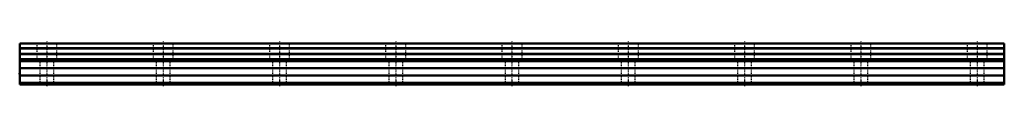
# Model space of a CAD drawing. Header units: millimetres. Extents: x -35 to 1235, y -3 to 56.
import ezdxf

# ---------------------------------------------------------------- set-up
doc = ezdxf.new("R2010")
doc.units = ezdxf.units.MM
doc.linetypes.add('Center', pattern=[1.5, 0.45, -0.5, 0.05, -0.5])
doc.linetypes.add('Dashed', pattern=[2, 1, -1])
for name, color, linetype, lineweight in [('2d ConnectionPoints', 7, 'Continuous', 50), ('AM_0', 7, 'Continuous', 50), ('AM_7', 7, 'Center', 25), ('AM_9', 6, 'Dashed', 25)]:
    doc.layers.add(name, color=color, linetype=linetype, lineweight=lineweight)

msp = doc.modelspace()

# ---------------------------------------------------------------- linework, layer by layer
at = {"layer": '2d ConnectionPoints'}
for p in [(-35, 14), (0, 0), (0, 0)]:
    msp.add_point(p, dxfattribs=at)
at = {"layer": 'AM_0'}
for p, q in [((1235, 53), (-35, 53)), ((-35, 53), (-35, 0)), ((1235, 53), (1235, 0)), ((1235, 47), (-35, 47)), ((1235, 46.5), (-35, 46.5)), ((1235, 39.5), (-35, 39.5)), ((1235, 39), (-35, 39)), ((1235, 32.9), (-35, 32.9)), ((1235, 30), (-35, 30)), ((1235, 21), (-35, 21)), ((1235, 11.5), (-35, 11.5)), ((1235, 2), (-35, 2)), ((1235, 0), (-35, 0))]:
    msp.add_line(p, q, dxfattribs=at)
at = {"layer": 'AM_7'}
for p, q in [((0, 55.6), (0, -2.6)), ((150, 55.6), (150, -2.6)), ((300, 55.6), (300, -2.6)), ((450, 55.6), (450, -2.6)), ((600, 55.6), (600, -2.6)), ((750, 55.6), (750, -2.6)), ((900, 55.6), (900, -2.6)), ((1050, 55.6), (1050, -2.6)), ((1200, 55.6), (1200, -2.6))]:
    msp.add_line(p, q, dxfattribs=at)
at = {"layer": 'AM_9'}
for p, q in [((-13, 53), (-13, 31)), ((13, 31), (13, 53)), ((137, 53), (137, 31)), ((163, 31), (163, 53)), ((287, 53), (287, 31)), ((313, 31), (313, 53)), ((437, 53), (437, 31)), ((463, 31), (463, 53)), ((587, 53), (587, 31)), ((613, 31), (613, 53)), ((737, 53), (737, 31)), ((763, 31), (763, 53)), ((887, 53), (887, 31)), ((913, 31), (913, 53)), ((1037, 53), (1037, 31)), ((1063, 31), (1063, 53)), ((1187, 53), (1187, 31)), ((1213, 31), (1213, 53)), ((13, 31), (-13, 31)), ((-9, 31), (-9, 0)), ((9, 0), (9, 31)), ((163, 31), (137, 31)), ((141, 31), (141, 0)), ((159, 0), (159, 31)), ((313, 31), (287, 31)), ((291, 31), (291, 0)), ((309, 0), (309, 31)), ((463, 31), (437, 31)), ((441, 31), (441, 0)), ((459, 0), (459, 31)), ((613, 31), (587, 31)), ((591, 31), (591, 0)), ((609, 0), (609, 31)), ((763, 31), (737, 31)), ((741, 31), (741, 0)), ((759, 0), (759, 31)), ((913, 31), (887, 31)), ((891, 31), (891, 0)), ((909, 0), (909, 31)), ((1063, 31), (1037, 31)), ((1041, 31), (1041, 0)), ((1059, 0), (1059, 31)), ((1213, 31), (1187, 31)), ((1191, 31), (1191, 0)), ((1209, 0), (1209, 31)), ((1235, 1), (-35, 1))]:
    msp.add_line(p, q, dxfattribs=at)

doc.saveas('drawing.dxf')
